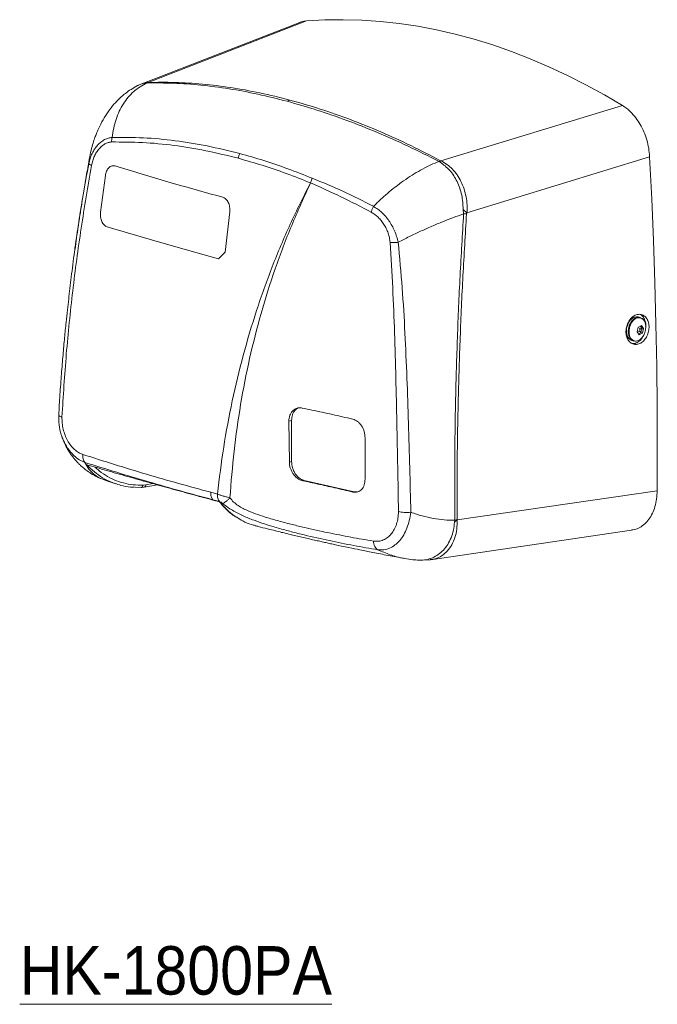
# Model space of a CAD drawing. Header units: millimetres. Extents: x 22 to 1630, y -978 to 180.
# Tile 9 of 9: x 201 to 264, y 31 to 128. Entities that reach past the tile are written whole.
import ezdxf

# ---------------------------------------------------------------- set-up
doc = ezdxf.new("R2010")
doc.units = ezdxf.units.MM
doc.styles.add('SLDTEXTSTYLE0', font='GOTHIC.TTF', dxfattribs={"width": 0.913})

msp = doc.modelspace()

# ---------------------------------------------------------------- linework, layer by layer
at = {"color": 7, "linetype": 'Continuous', "lineweight": 15}
for p, q in [((228.5685, 127.9121), (213.0064, 121.8848)), ((213.6511, 122.0107), (229.2204, 128.0566)), ((213.6511, 122.0107), (213.4039, 121.9408)), ((213.4379, 121.9475), (213.4698, 121.9499)), ((213.4698, 121.9499), (213.5178, 121.9544)), ((213.6621, 122.0088), (213.6511, 122.0107)), ((213.009, 121.8707), (212.5879, 121.6973)), ((227.2984, 120.1582), (227.5759, 120.278)), ((260.2991, 119.7302), (242.4367, 114.3079)), ((207.7976, 114.0176), (207.8934, 114.6236)), ((242.246, 114.243), (242.3644, 114.157)), ((242.2472, 114.2434), (242.4021, 114.3184)), ((242.3644, 114.157), (242.4367, 114.3079)), ((242.4367, 114.3079), (242.4024, 114.3182)), ((244.9854, 109.1928), (262.9555, 114.7094)), ((209.428, 112.8478), (208.953, 109.2521)), ((229.603, 112.1364), (229.6926, 112.4114)), ((229.6926, 112.4114), (229.61, 112.1309)), ((229.7707, 112.5916), (229.6926, 112.4114)), ((244.6131, 109.5308), (244.9855, 109.1944)), ((244.6629, 109.0921), (244.6132, 109.5308)), ((221.1993, 105.3278), (221.6609, 109.3052)), ((244.6647, 109.0926), (244.9495, 109.1018)), ((244.9492, 109.0966), (244.95, 109.1017)), ((206.6013, 106.7203), (206.4526, 105.6308)), ((237.4237, 106.2787), (237.424, 106.2734)), ((220.5501, 104.6862), (221.1993, 105.3278)), ((262.0122, 98.9136), (261.8288, 98.9628)), ((261.7207, 97.5103), (261.8403, 97.9565)), ((262.1202, 97.7976), (261.9106, 97.8538)), ((262.1948, 97.8615), (262.0607, 98.0549)), ((262.1633, 98.109), (262.3667, 97.8154)), ((262.1948, 97.8615), (262.1676, 97.7601)), ((262.1948, 97.8615), (262.3667, 97.8154)), ((262.2472, 97.3692), (262.3667, 97.8154)), ((261.7207, 97.5103), (261.9242, 97.2167)), ((261.833, 97.564), (262.0426, 97.5079)), ((262.0752, 97.4153), (261.8577, 97.3126)), ((262.1024, 97.5167), (262.0752, 97.4153)), ((262.0752, 97.4153), (262.2472, 97.3692)), ((261.2077, 96.6445), (261.3911, 96.5954)), ((261.5182, 96.3585), (261.2307, 96.3594)), ((227.4813, 88.7129), (227.7424, 88.7829)), ((227.4813, 88.7129), (227.5242, 84.678)), ((227.7424, 88.7829), (227.7424, 84.7364)), ((205.1148, 87.3209), (205.1519, 87.2201)), ((234.9718, 83.0208), (234.9719, 87.0673)), ((227.7424, 84.7364), (227.5242, 84.678)), ((209.0822, 83.044), (209.4157, 82.9055)), ((209.3842, 82.9181), (210.4543, 82.5521)), ((213.402, 82.4597), (213.14, 82.4324)), ((213.2433, 82.2264), (214.555, 82.4536)), ((228.846, 82.8575), (228.9826, 82.8941)), ((228.9826, 82.8941), (233.8819, 81.7818)), ((212.3492, 82.2276), (212.9475, 82.195)), ((212.9485, 82.1951), (213.2445, 82.2266)), ((220.4473, 81.5536), (219.7885, 81.7279)), ((233.8819, 81.7818), (233.7661, 81.7508)), ((263.691, 81.8761), (244.0213, 79.0031)), ((220.6548, 80.8154), (219.9909, 80.9916)), ((219.9909, 80.9916), (220.0099, 80.9666)), ((220.0099, 80.9666), (220.6772, 80.7891)), ((243.7668, 78.7823), (244.0213, 79.0031)), ((243.7914, 78.9835), (243.7668, 78.7823)), ((243.7926, 78.9835), (243.7915, 78.9835)), ((243.7926, 78.9835), (244.0123, 79.0386)), ((241.4066, 75.0932), (261.1735, 78.0017)), ((235.7971, 76.9293), (235.7938, 76.9298)), ((240.2547, 75.0533), (240.1289, 75.0666)), ((240.198, 75.0524), (240.3337, 75.0435)), ((240.3128, 75.0484), (241.4084, 75.0931)), ((241.4033, 75.1136), (241.3774, 75.109))]:
    msp.add_line(p, q, dxfattribs=at)
at = {"color": 8, "linetype": 'Continuous', "lineweight": 15}
for p, q in [((214.098, 82.5803), (213.402, 82.4597)), ((240.3171, 75.0467), (240.2547, 75.0533))]:
    msp.add_line(p, q, dxfattribs=at)
at = {"color": 7, "linetype": 'Continuous', "lineweight": 15, "flags": 128}
for points in [[(229.2204, 128.0566), (231.0177, 128.154), (232.8265, 128.1771), (234.6453, 128.1257), (236.4727, 128), (238.307, 127.7999), (240.1468, 127.5258), (241.9904, 127.1779), (243.8364, 126.7563), (245.6832, 126.2615), (247.5292, 125.694), (249.3728, 125.0541), (251.2126, 124.3424), (253.0469, 123.5595), (254.8743, 122.7061), (256.6931, 121.7829), (258.5019, 120.7907), (260.2991, 119.7302)], [(263.691, 81.8761), (263.7101, 85.9536), (263.6975, 90.0396), (263.6531, 94.1337), (263.577, 98.2354), (263.4692, 102.3443), (263.3296, 106.4599), (263.1584, 110.5818), (262.9555, 114.7094)], [(261.8288, 98.9628), (261.6578, 98.9814), (261.4453, 98.936), (261.2373, 98.8193), (261.047, 98.6389), (260.8864, 98.406), (260.7654, 98.1352), (260.6917, 97.8436), (260.6699, 97.5495), (260.7015, 97.2714), (260.7843, 97.0267), (260.9133, 96.8308), (261.0803, 96.696), (261.2077, 96.6445)], [(261.571, 96.5919), (261.6154, 96.592), (261.8228, 96.6363), (262.0256, 96.7501), (262.2113, 96.9261), (262.3681, 97.1534), (262.4862, 97.4176), (262.5581, 97.7021), (262.5793, 97.989), (262.5485, 98.2604), (262.4676, 98.4992), (262.3418, 98.6903), (262.1836, 98.8191)], [(261.9765, 97.6032), (261.9905, 97.5539), (262.0184, 97.5196), (262.0558, 97.5056), (262.0972, 97.514), (262.1361, 97.5436), (262.1667, 97.5897), (262.1844, 97.6454), (262.1863, 97.7023), (262.1723, 97.7516), (262.1445, 97.7859), (262.107, 97.7998), (262.0657, 97.7914), (262.0268, 97.7619), (261.9961, 97.7158), (261.9785, 97.6601), (261.9765, 97.6032)]]:
    msp.add_lwpolyline(points, dxfattribs=at)
at = {"color": 8, "linetype": 'Continuous', "lineweight": 15, "flags": 128}
for points in [[(262.1836, 98.8191), (262.1789, 98.8218), (261.9891, 98.8853), (261.7844, 98.877), (261.5776, 98.7973), (261.3818, 98.6513), (261.2092, 98.448), (261.0707, 98.2004), (260.975, 97.9238), (260.928, 97.6358), (260.9329, 97.3544)], [(260.9467, 97.0245), (260.9202, 97.0947), (260.8625, 97.3582)]]:
    msp.add_lwpolyline(points, dxfattribs=at)
at = {"color": 8, "linetype": 'Continuous', "lineweight": 15}
for centre, radius, start, end in [((262.438, 97.5538), 1.5876, 131.292589, 187.076989), ((261.6776, 97.3294), 0.7452, 178.071928, 261.775501)]:
    msp.add_arc(centre, radius, start, end, dxfattribs=at)
at = {"color": 7, "linetype": 'Continuous', "lineweight": 15}
for centre, radius, start, end in [((261.8388, 98.2834), 0.6447, 43.086906, 134.075172), ((261.5559, 97.2239), 0.641, 198.12567, 287.033382), ((213.1803, 82.4399), 0.2225, 286.309788, 5.113252)]:
    msp.add_arc(centre, radius, start, end, dxfattribs=at)
for points, knots in [([(229.2204, 128.0566), (229.0274, 128.0382), (228.8025, 128.0168), (228.601, 127.9169), (228.5725, 127.9028)], [0, 0, 0, 0, 0.8586489, 1, 1, 1, 1]), ([(210.1102, 116.604), (210.1513, 116.9108), (210.2334, 117.5244), (210.4689, 118.3829), (210.7847, 119.1832), (211.1855, 119.9118), (211.6632, 120.5628), (212.2154, 121.1251), (212.8307, 121.602), (213.2873, 121.8368), (213.5156, 121.9542)], [0, 0, 0, 0, 0.12499959, 0.25000152, 0.37499994, 0.50000009, 0.6250008, 0.74999868, 0.87500093, 1, 1, 1, 1]), ([(213.4039, 121.9408), (213.4081, 121.9424), (213.414, 121.9446), (213.4222, 121.9469), (213.427, 121.9481), (213.4311, 121.9487), (213.4356, 121.9487), (213.4369, 121.948), (213.4379, 121.9475)], [0, 0, 0, 0, 0.297031, 0.4098355, 0.5084935, 0.6050237, 0.7126071, 1, 1, 1, 1]), ([(213.6626, 122.0088), (213.6417, 122.0002), (213.6106, 121.9873), (213.5599, 121.9677), (213.529, 121.9581), (213.5135, 121.9533)], [0, 0, 0, 0, 0.500355, 0.7483829, 1, 1, 1, 1]), ([(213.5135, 121.9533), (214.3824, 121.958), (216.1203, 121.9674), (218.8233, 121.7681), (221.5905, 121.4093), (224.4125, 120.8896), (226.3364, 120.402), (227.2984, 120.1582)], [0, 0, 0, 0, 0.1999867, 0.40000201, 0.59999978, 0.80000476, 1, 1, 1, 1]), ([(227.5759, 120.278), (226.5919, 120.5256), (224.6347, 121.018), (221.7664, 121.5288), (218.9775, 121.8694), (216.2702, 122.0447), (214.5286, 122.0207), (213.6626, 122.0088)], [0, 0, 0, 0, 0.2044311, 0.406608, 0.6065689, 0.804353, 1, 1, 1, 1]), ([(212.5982, 121.6962), (212.382, 121.5796), (211.9626, 121.3534), (211.4343, 120.9673), (211.0221, 120.6206), (210.5973, 120.2176), (210.1073, 119.6799), (209.5641, 118.9477), (209.0812, 118.1436), (208.7604, 117.4851), (208.5437, 116.9699), (208.3824, 116.5472), (208.2001, 115.9976), (208.0069, 115.2992), (207.9095, 114.7854), (207.8562, 114.5039)], [0, 0, 0, 0, 0.0827034, 0.1604221, 0.2206309, 0.2646386, 0.3565486, 0.462116, 0.5672782, 0.6673684, 0.705611, 0.7538536, 0.818747, 0.9006653, 1, 1, 1, 1]), ([(227.2984, 120.1582), (228.2705, 119.883), (230.2149, 119.3327), (233.182, 118.2991), (236.1765, 117.112), (239.1995, 115.7748), (241.2314, 114.7539), (242.2472, 114.2434)], [0, 0, 0, 0, 0.1999957, 0.4, 0.5999978, 0.8000131, 1, 1, 1, 1]), ([(242.4021, 114.3184), (241.4216, 114.8247), (239.4506, 115.8424), (236.4925, 117.183), (233.5212, 118.3835), (230.5397, 119.4377), (228.5673, 119.9969), (227.5759, 120.278)], [0, 0, 0, 0, 0.19589589, 0.39380411, 0.59376483, 0.79581725, 1, 1, 1, 1]), ([(262.9555, 114.7094), (262.9311, 114.9844), (262.8825, 115.5345), (262.6865, 116.3579), (262.4036, 117.1494), (262.0363, 117.8893), (261.5945, 118.5543), (261.1409, 119.0713), (260.7045, 119.4619), (260.4342, 119.6408), (260.2991, 119.7302)], [0, 0, 0, 0, 0.13485314, 0.2697046, 0.40456857, 0.53943173, 0.67410386, 0.80877697, 0.90438801, 1, 1, 1, 1]), ([(210.1102, 116.604), (209.9806, 116.5882), (209.7212, 116.5566), (209.3452, 116.3995), (208.9892, 116.1671), (208.6618, 115.8566), (208.3707, 115.4775), (208.1242, 115.0383), (207.9231, 114.5521), (207.8396, 114.1975), (207.7978, 114.0201)], [0, 0, 0, 0, 0.1250119, 0.2500384, 0.3750794, 0.5000887, 0.625102, 0.7500876, 0.875053, 1, 1, 1, 1]), ([(208.0776, 113.8515), (208.1116, 114.0098), (208.1798, 114.3265), (208.348, 114.7621), (208.5564, 115.1553), (208.8042, 115.4945), (209.0837, 115.7712), (209.3876, 115.978), (209.708, 116.1169), (209.9277, 116.1434), (210.0375, 116.1567)], [0, 0, 0, 0, 0.1249181, 0.2498674, 0.3748517, 0.499864, 0.6248907, 0.7499386, 0.8749811, 1, 1, 1, 1]), ([(210.1105, 116.6066), (210.0891, 116.5341), (210.0461, 116.3891), (210.0404, 116.2341), (210.0375, 116.1567)], [0, 0, 0, 0, 0.4998555, 1, 1, 1, 1]), ([(210.0375, 116.1567), (211.0483, 116.1558), (213.0702, 116.154), (216.1702, 115.8488), (219.3136, 115.3459), (221.4454, 114.8157), (222.5114, 114.5506)], [0, 0, 0, 0, 0.2499532, 0.4999607, 0.7499805, 1, 1, 1, 1]), ([(222.6463, 115.0187), (221.5752, 115.2844), (219.4331, 115.8157), (216.2736, 116.3142), (213.1578, 116.6124), (211.1263, 116.6085), (210.1105, 116.6066)], [0, 0, 0, 0, 0.249987, 0.4999865, 0.7499979, 1, 1, 1, 1]), ([(207.8784, 114.6262), (207.7802, 114.0764), (207.5847, 112.9819), (207.3174, 111.3988), (207.0794, 109.938), (206.8778, 108.6539), (206.7088, 107.5446), (206.5702, 106.6082), (206.4803, 105.9901), (206.4372, 105.6845), (206.43, 105.634)], [0, 0, 0, 0, 0.1845924, 0.367466, 0.5300871, 0.6726915, 0.7955438, 0.89895, 0.9832746, 1, 1, 1, 1]), ([(222.5114, 114.5506), (222.5257, 114.6312), (222.5545, 114.7923), (222.6157, 114.9433), (222.6463, 115.0187)], [0, 0, 0, 0, 0.500003, 1, 1, 1, 1]), ([(222.5114, 114.5506), (223.2928, 114.3297), (224.8558, 113.8878), (227.2222, 113.0822), (228.8094, 112.4516), (229.603, 112.1364)], [0, 0, 0, 0, 0.33333207, 0.66666509, 1, 1, 1, 1]), ([(229.7707, 112.5916), (228.9736, 112.9089), (227.3794, 113.5434), (225.002, 114.3533), (223.4316, 114.7969), (222.6463, 115.0187)], [0, 0, 0, 0, 0.3333333, 0.6666667, 1, 1, 1, 1]), ([(242.246, 114.243), (241.982, 114.136), (241.4539, 113.922), (240.6332, 113.5089), (239.803, 113.0334), (238.9698, 112.4932), (238.1431, 111.897), (237.3329, 111.2496), (236.5445, 110.561), (236.0483, 110.0733), (235.8002, 109.8295)], [0, 0, 0, 0, 0.124994, 0.249999, 0.3749995, 0.4999989, 0.625, 0.7500014, 0.8750042, 1, 1, 1, 1]), ([(242.4367, 114.3079), (242.6339, 114.196), (243.0283, 113.9721), (243.5698, 113.4978), (244.0349, 112.927), (244.4147, 112.2686), (244.718, 111.5479), (244.9179, 110.7803), (245.0228, 109.9865), (244.9979, 109.4574), (244.9854, 109.1928)], [0, 0, 0, 0, 0.1249358, 0.2498809, 0.3748466, 0.4998399, 0.6248597, 0.7499205, 0.8749877, 1, 1, 1, 1]), ([(208.0776, 113.8515), (207.7221, 111.7979), (207.0111, 107.6908), (206.1942, 101.5076), (205.548, 95.3161), (205.2924, 91.1876), (205.1647, 89.1234)], [0, 0, 0, 0, 0.2500029, 0.5000048, 0.7500033, 1, 1, 1, 1]), ([(207.7978, 114.0201), (207.8154, 113.9952), (207.8507, 113.9452), (208.0019, 113.8828), (208.0776, 113.8515)], [0, 0, 0, 0, 0.4999995, 1, 1, 1, 1]), ([(210.3805, 113.8044), (210.3282, 113.816), (210.2237, 113.8391), (210.0645, 113.8133), (209.9114, 113.7437), (209.7247, 113.5914), (209.527, 113.3034), (209.461, 112.9997), (209.428, 112.8478)], [0, 0, 0, 0, 0.1252982, 0.2505956, 0.3758932, 0.5011914, 0.7505662, 1, 1, 1, 1]), ([(220.9661, 110.7299), (219.1537, 111.2304), (215.529, 112.2315), (212.0967, 113.2801), (210.3805, 113.8044)], [0, 0, 0, 0, 0.5000003, 1, 1, 1, 1]), ([(242.3644, 114.157), (242.5244, 114.0428), (242.8444, 113.8143), (243.313, 113.3757), (243.7068, 112.856), (244.0222, 112.2648), (244.2938, 111.627), (244.4852, 110.948), (244.5876, 110.243), (244.6046, 109.7682), (244.6131, 109.5308)], [0, 0, 0, 0, 0.1249875, 0.2499247, 0.3748748, 0.4998754, 0.6249055, 0.7499213, 0.874944, 1, 1, 1, 1]), ([(235.8032, 109.8325), (234.7996, 110.3438), (232.7926, 111.3666), (230.778, 112.1833), (229.7707, 112.5916)], [0, 0, 0, 0, 0.5000032, 1, 1, 1, 1]), ([(229.603, 112.1364), (228.9219, 110.7898), (227.5592, 108.0958), (225.8025, 103.8962), (224.2599, 99.5956), (222.9521, 95.196), (221.8789, 90.7137), (221.0201, 86.1656), (220.6383, 83.0912), (220.4473, 81.5536)], [0, 0, 0, 0, 0.1425804, 0.2852623, 0.4280378, 0.5709033, 0.7138547, 0.8568888, 1, 1, 1, 1]), ([(221.6798, 81.1749), (221.7997, 82.7116), (222.0395, 85.7849), (222.6947, 90.3546), (223.5773, 94.875), (224.7104, 99.329), (226.0936, 103.6992), (227.7027, 107.9828), (228.9743, 110.7482), (229.61, 112.1309)], [0, 0, 0, 0, 0.1428661, 0.2857307, 0.4285905, 0.571447, 0.7143002, 0.8571513, 1, 1, 1, 1]), ([(229.61, 112.1309), (230.6029, 111.6914), (232.5884, 110.8124), (234.5799, 109.7837), (235.5755, 109.2694)], [0, 0, 0, 0, 0.5000593, 1, 1, 1, 1]), ([(221.6609, 109.3052), (221.6676, 109.4639), (221.6809, 109.7814), (221.5374, 110.2319), (221.3322, 110.5177), (221.1311, 110.6709), (221.0211, 110.7102), (220.9661, 110.7299)], [0, 0, 0, 0, 0.2497325, 0.4994407, 0.7491079, 0.874554, 1, 1, 1, 1]), ([(235.5755, 109.2694), (235.6037, 109.3647), (235.66, 109.5554), (235.7554, 109.7401), (235.8032, 109.8325)], [0, 0, 0, 0, 0.5001982, 1, 1, 1, 1]), ([(235.8002, 109.8295), (235.9393, 109.7443), (236.2175, 109.574), (236.6127, 109.2423), (236.9838, 108.8594), (237.3231, 108.4238), (237.6237, 107.9414), (237.8787, 107.4202), (238.0882, 106.87), (238.1827, 106.4911), (238.23, 106.3016)], [0, 0, 0, 0, 0.1250699, 0.2501155, 0.3751431, 0.5001524, 0.6251441, 0.7501141, 0.8750706, 1, 1, 1, 1]), ([(208.953, 109.2521), (208.9453, 109.0928), (208.9299, 108.774), (209.0626, 108.3214), (209.2549, 108.0327), (209.4445, 107.8764), (209.5488, 107.8354), (209.6009, 107.8149)], [0, 0, 0, 0, 0.2497234, 0.4994393, 0.7491192, 0.8745593, 1, 1, 1, 1]), ([(235.5755, 109.2694), (235.8085, 109.1147), (236.1578, 108.8827), (236.5611, 108.4362), (236.8322, 108.0633), (237.0621, 107.6503), (237.2426, 107.2082), (237.3728, 106.7472), (237.4068, 106.434), (237.4237, 106.2787)], [0, 0, 0, 0, 0.2542377, 0.3811964, 0.5074539, 0.6327168, 0.7569232, 0.8794889, 1, 1, 1, 1]), ([(238.23, 106.3016), (238.5957, 106.4878), (239.3273, 106.86), (240.4336, 107.3842), (241.5322, 107.8763), (242.6116, 108.3283), (243.6647, 108.7397), (244.3302, 108.9746), (244.6629, 109.0921)], [0, 0, 0, 0, 0.1666669, 0.3333334, 0.5, 0.6666668, 0.8333335, 1, 1, 1, 1]), ([(244.6647, 109.0926), (244.5409, 107.0606), (244.2935, 102.9964), (244.036, 96.9317), (243.8625, 90.9013), (243.7724, 84.9097), (243.7859, 80.9589), (243.7926, 78.9835)], [0, 0, 0, 0, 0.1999955, 0.4000008, 0.5999995, 0.8000043, 1, 1, 1, 1]), ([(244.0123, 79.0386), (244.0139, 81.0114), (244.017, 84.9573), (244.1262, 90.9395), (244.3136, 96.9595), (244.579, 103.0127), (244.8258, 107.0687), (244.9492, 109.0966)], [0, 0, 0, 0, 0.1999677, 0.3999676, 0.5999877, 0.8000055, 1, 1, 1, 1]), ([(244.95, 109.1017), (244.9535, 109.118), (244.9605, 109.1507), (244.9765, 109.1786), (244.9846, 109.1926)], [0, 0, 0, 0, 0.4989767, 1, 1, 1, 1]), ([(209.6009, 107.8149), (211.385, 107.2832), (214.9532, 106.2198), (218.6845, 105.1974), (220.5501, 104.6862)], [0, 0, 0, 0, 0.4999998, 1, 1, 1, 1]), ([(206.5881, 106.7346), (206.5231, 106.2804), (206.3968, 105.398), (206.2302, 104.1139), (206.0813, 102.9097), (205.9477, 101.7857), (205.8212, 100.707), (205.6947, 99.5975), (205.5587, 98.3314), (205.4114, 96.8614), (205.2569, 95.1771), (205.1044, 93.3163), (204.9606, 91.33), (204.882, 89.964), (204.8425, 89.277)], [0, 0, 0, 0, 0.0775502, 0.1506458, 0.2192901, 0.2834929, 0.34327, 0.4048606, 0.4747995, 0.5613761, 0.6580563, 0.764841, 0.8817302, 1, 1, 1, 1]), ([(237.4241, 106.2734), (237.542, 106.2728), (237.7212, 106.2719), (238.0055, 106.2846), (238.1532, 106.2949), (238.227, 106.3001)], [0, 0, 0, 0, 0.4906518, 0.7453274, 1, 1, 1, 1]), ([(237.4241, 106.2734), (237.5195, 104.7884), (237.7104, 101.8171), (237.8721, 97.3809), (237.9996, 92.9605), (238.0977, 88.5599), (238.1815, 84.1784), (238.2307, 81.2767), (238.2553, 79.8258)], [0, 0, 0, 0, 0.1664183, 0.3329951, 0.4996737, 0.666414, 0.8331937, 1, 1, 1, 1]), ([(239.4723, 79.7609), (239.4379, 81.2164), (239.369, 84.1274), (239.2447, 88.523), (239.0949, 92.9385), (238.8984, 97.3748), (238.6481, 101.8291), (238.3674, 104.8098), (238.227, 106.3001)], [0, 0, 0, 0, 0.1666712, 0.3333417, 0.5000114, 0.6666797, 0.8333448, 1, 1, 1, 1]), ([(261.7285, 99.1925), (261.6013, 99.1467), (261.3469, 99.0551), (261.0132, 98.725), (260.764, 98.2955), (260.6274, 97.8009), (260.6179, 97.3006), (260.7363, 96.8494), (260.97, 96.4976), (261.293, 96.285), (261.5849, 96.2478), (261.8799, 96.2962), (262.1754, 96.4296), (262.5103, 96.7501), (262.7609, 97.182), (262.8984, 97.6758), (262.9079, 98.176), (262.7887, 98.6271), (262.5537, 98.9794), (262.2294, 99.1911), (261.9369, 99.2321), (261.7689, 99.2002), (261.7285, 99.1925)], [0, 0, 0, 0, 0.0537238, 0.1074523, 0.1610683, 0.2145677, 0.2680338, 0.3215572, 0.3752021, 0.4289839, 0.4828656, 0.4999723, 0.5537218, 0.6074757, 0.6611198, 0.7146259, 0.7680711, 0.8215659, 0.8752009, 0.9290013, 0.9829126, 1, 1, 1, 1]), ([(262.0114, 99.1915), (262.1023, 99.1455), (262.3149, 99.038), (262.513, 98.6352), (262.6061, 98.2424), (262.569, 98.0119), (262.5629, 97.9738)], [0, 0, 0, 0, 0.2534864, 0.5930523, 0.9326186, 1, 1, 1, 1]), ([(261.8403, 97.9565), (261.8997, 97.9804), (262.0184, 98.0283), (262.115, 98.0821), (262.1633, 98.109)], [0, 0, 0, 0, 0.4999998, 1, 1, 1, 1]), ([(262.3235, 97.1102), (262.3059, 97.067), (262.2153, 96.8442), (261.9285, 96.5393), (261.655, 96.4188), (261.5182, 96.3585)], [0, 0, 0, 0, 0.1072867, 0.5536431, 1, 1, 1, 1]), ([(261.9242, 97.2167), (261.9836, 97.2406), (262.1023, 97.2885), (262.1989, 97.3423), (262.2472, 97.3692)], [0, 0, 0, 0, 0.5000003, 1, 1, 1, 1]), ([(228.7889, 90.0102), (228.7398, 90.0183), (228.6214, 90.0378), (228.4541, 90.0309), (228.2798, 89.9946), (228.1258, 89.9336), (227.9841, 89.8463), (227.8363, 89.7204), (227.6936, 89.5426), (227.5715, 89.2933), (227.4943, 89.0162), (227.4856, 88.8131), (227.4813, 88.7129)], [0, 0, 0, 0, 0.0725407, 0.1749847, 0.2500956, 0.342817, 0.4261783, 0.5001811, 0.629465, 0.7500667, 0.8767783, 1, 1, 1, 1]), ([(227.7424, 88.7829), (227.7595, 88.9777), (227.7854, 89.2749), (227.9409, 89.6032), (228.0957, 89.8064), (228.2676, 89.953), (228.3928, 90.0022), (228.4489, 90.0242)], [0, 0, 0, 0, 0.3381733, 0.5158629, 0.6988167, 0.8652902, 1, 1, 1, 1]), ([(233.7571, 88.9164), (233.4171, 88.9947), (232.7567, 89.1467), (231.7604, 89.3714), (230.7649, 89.5916), (229.7739, 89.8058), (229.1087, 89.9439), (228.7889, 90.0102)], [0, 0, 0, 0, 0.2091519, 0.4060911, 0.6075278, 0.8112929, 1, 1, 1, 1]), ([(204.8438, 89.3144), (204.8435, 88.9983), (204.8429, 88.3485), (205.0359, 87.5283), (205.2265, 86.9776), (205.3347, 86.761), (205.3655, 86.6995)], [0, 0, 0, 0, 0.353761, 0.727308, 0.9225995, 1, 1, 1, 1]), ([(204.8474, 89.2769), (204.8582, 89.2625), (204.8834, 89.2286), (204.99, 89.1754), (205.1064, 89.1407), (205.1647, 89.1234)], [0, 0, 0, 0, 0.2700622, 0.6350286, 1, 1, 1, 1]), ([(205.1647, 89.1234), (205.1647, 88.9248), (205.1648, 88.5256), (205.271, 87.9217), (205.4502, 87.3402), (205.7018, 86.8005), (206.0159, 86.3238), (206.38, 85.9285), (206.7802, 85.6201), (207.0634, 85.5051), (207.2046, 85.4477)], [0, 0, 0, 0, 0.12307524, 0.24747278, 0.3727859, 0.49848128, 0.62431187, 0.75007432, 0.87537484, 1, 1, 1, 1]), ([(234.9719, 87.0673), (234.9549, 87.2756), (234.9206, 87.6936), (234.6874, 88.1823), (234.4425, 88.5009), (234.2349, 88.6915), (234.0032, 88.8407), (233.8426, 88.8901), (233.7571, 88.9164)], [0, 0, 0, 0, 0.2485322, 0.4987888, 0.6212701, 0.7494026, 0.8666887, 1, 1, 1, 1]), ([(205.1207, 87.3228), (205.1427, 87.2434), (205.204, 87.0229), (205.3059, 86.8274), (205.371, 86.7024)], [0, 0, 0, 0, 0.3604264, 1, 1, 1, 1]), ([(205.2333, 86.9992), (205.2612, 86.9203), (205.3566, 86.6512), (205.565, 86.2344), (205.8227, 85.7849), (206.0699, 85.4165), (206.2951, 85.1182), (206.5106, 84.8604), (206.7198, 84.6316), (206.9434, 84.4077), (207.2133, 84.1618), (207.5627, 83.8777), (208.0406, 83.5506), (208.515, 83.2709), (208.8523, 83.1374), (208.9643, 83.093)], [0, 0, 0, 0, 0.04594361, 0.1568033, 0.24787007, 0.3202492, 0.38942309, 0.44570239, 0.50107194, 0.55558793, 0.61517308, 0.69813586, 0.80512714, 0.93526716, 1, 1, 1, 1]), ([(207.4209, 84.6542), (207.3845, 84.7037), (207.311, 84.8035), (207.24, 84.9983), (207.1995, 85.2147), (207.2029, 85.3707), (207.2046, 85.4477)], [0, 0, 0, 0, 0.2489948, 0.5021895, 0.7542558, 1, 1, 1, 1]), ([(207.2046, 85.4479), (209.2923, 84.7851), (213.4675, 83.4595), (217.6815, 82.3051), (219.7885, 81.7279)], [0, 0, 0, 0, 0.500014, 1, 1, 1, 1]), ([(207.4209, 84.6542), (207.5443, 84.4288), (207.7911, 83.9779), (208.3298, 83.4596), (208.8603, 83.1041), (209.2549, 82.9789), (209.3903, 82.936)], [0, 0, 0, 0, 0.2838934, 0.5677891, 0.851713, 1, 1, 1, 1]), ([(219.9909, 80.9916), (217.8816, 81.5682), (213.6629, 82.7212), (209.5017, 84.0097), (207.4212, 84.6539)], [0, 0, 0, 0, 0.4999989, 1, 1, 1, 1]), ([(207.6058, 84.439), (208.2521, 84.2492), (209.5702, 83.8621), (211.6131, 83.277), (213.688, 82.6924), (215.7809, 82.1124), (217.8738, 81.5402), (219.2938, 81.1589), (220.0099, 80.9666)], [0, 0, 0, 0, 0.1603551, 0.3270184, 0.5000045, 0.6638072, 0.8304694, 1, 1, 1, 1]), ([(227.5242, 84.678), (227.5304, 84.5773), (227.5433, 84.371), (227.6249, 84.066), (227.7509, 83.7684), (227.8921, 83.5397), (228.0373, 83.3581), (228.1782, 83.2123), (228.3806, 83.0492), (228.6105, 82.9204), (228.778, 82.8757), (228.846, 82.8575)], [0, 0, 0, 0, 0.121905, 0.2499669, 0.3685858, 0.4999406, 0.5666283, 0.650018, 0.7500973, 0.8986373, 1, 1, 1, 1]), ([(228.9826, 82.8941), (228.8887, 82.923), (228.7266, 82.973), (228.5167, 83.1081), (228.3552, 83.2453), (228.2207, 83.391), (228.1101, 83.5391), (228.0192, 83.6864), (227.9208, 83.8787), (227.7852, 84.2249), (227.7594, 84.5339), (227.7424, 84.7364)], [0, 0, 0, 0, 0.144779, 0.2501592, 0.3391226, 0.4225916, 0.5005683, 0.5664834, 0.6314516, 0.7583997, 1, 1, 1, 1]), ([(212.2984, 82.2224), (212.1655, 82.2249), (211.7039, 82.2336), (211.0608, 82.3523), (210.5723, 82.527), (210.3874, 82.5931)], [0, 0, 0, 0, 0.2009639, 0.697601, 1, 1, 1, 1]), ([(228.846, 82.8575), (229.3402, 82.7515), (230.3916, 82.5258), (232.0294, 82.1561), (233.1669, 81.8906), (233.7661, 81.7508)], [0, 0, 0, 0, 0.2956579, 0.6289587, 1, 1, 1, 1]), ([(233.7661, 81.7508), (233.853, 81.7372), (234.0221, 81.7108), (234.3246, 81.7698), (234.6496, 81.9789), (234.9208, 82.4233), (234.9549, 82.8229), (234.9718, 83.0208)], [0, 0, 0, 0, 0.13689146, 0.2661359, 0.50069437, 0.75261872, 1, 1, 1, 1]), ([(219.9909, 80.9916), (219.9298, 81.0937), (219.8075, 81.298), (219.7948, 81.5846), (219.7885, 81.7279)], [0, 0, 0, 0, 0.4999959, 1, 1, 1, 1]), ([(220.4473, 81.5536), (220.5336, 81.5218), (220.7062, 81.4581), (221.016, 81.3564), (221.3459, 81.2617), (221.5685, 81.2038), (221.6798, 81.1749)], [0, 0, 0, 0, 0.2499622, 0.499957, 0.7499728, 1, 1, 1, 1]), ([(220.6548, 80.8154), (220.6227, 80.863), (220.5579, 80.9592), (220.4923, 81.14), (220.4511, 81.3392), (220.4485, 81.4825), (220.4473, 81.5536)], [0, 0, 0, 0, 0.2478155, 0.4999998, 0.7521851, 1, 1, 1, 1]), ([(234.1871, 81.7635), (234.1507, 81.76), (234.0507, 81.7506), (233.9475, 81.7697), (233.8819, 81.7818)], [0, 0, 0, 0, 0.3650042, 1, 1, 1, 1]), ([(261.1709, 78.0196), (261.2661, 78.0291), (261.5504, 78.0575), (261.9931, 78.255), (262.4762, 78.5947), (262.8956, 79.0671), (263.2346, 79.6401), (263.4871, 80.3113), (263.6535, 81.0572), (263.6784, 81.6017), (263.691, 81.8761)], [0, 0, 0, 0, 0.0661045, 0.1973045, 0.3323273, 0.4632106, 0.5978967, 0.728675, 0.8632308, 1, 1, 1, 1]), ([(220.6184, 80.8246), (220.8212, 80.5843), (221.2726, 80.0496), (221.8515, 79.5537), (222.2294, 79.3244), (222.2997, 79.2817)], [0, 0, 0, 0, 0.39905599, 0.88826325, 1, 1, 1, 1]), ([(220.9667, 80.6267), (220.9425, 80.6464), (220.8941, 80.6858), (220.8137, 80.7417), (220.7441, 80.781), (220.6906, 80.8047), (220.6668, 80.8118), (220.6548, 80.8154)], [0, 0, 0, 0, 0.2497357, 0.4997736, 0.7494445, 0.8743507, 1, 1, 1, 1]), ([(221.6798, 81.1748), (221.6136, 81.1055), (221.479, 80.9645), (221.2823, 80.798), (221.103, 80.6754), (221.0117, 80.6428), (220.9667, 80.6267)], [0, 0, 0, 0, 0.2459754, 0.4999899, 0.7540097, 1, 1, 1, 1]), ([(236.2197, 76.08), (235.4356, 76.2122), (233.8674, 76.4765), (231.4642, 76.9591), (229.4147, 77.4208), (227.7277, 77.845), (226.432, 78.1984), (225.2059, 78.5693), (224.0534, 78.9656), (223.1615, 79.3232), (222.4471, 79.6625), (221.9213, 79.9499), (221.417, 80.2691), (221.1168, 80.5075), (220.9667, 80.6267)], [0, 0, 0, 0, 0.16667818, 0.3333535, 0.50001962, 0.58335853, 0.66669381, 0.7500182, 0.81251122, 0.87497603, 0.9062367, 0.93749763, 0.96875153, 1, 1, 1, 1]), ([(235.7938, 76.9308), (235.0534, 77.0552), (233.5728, 77.304), (231.3143, 77.7491), (229.3978, 78.1688), (227.8292, 78.5482), (226.63, 78.8606), (225.5018, 79.183), (224.4456, 79.5236), (223.628, 79.8307), (222.9666, 80.137), (222.479, 80.4136), (222.0273, 80.7593), (221.7957, 81.0363), (221.6798, 81.1749)], [0, 0, 0, 0, 0.166684, 0.3333661, 0.5000427, 0.5833843, 0.6667263, 0.7500594, 0.8125593, 0.8750302, 0.9062831, 0.9375726, 0.9687587, 1, 1, 1, 1]), ([(238.2553, 79.8257), (238.2444, 79.6107), (238.2226, 79.1806), (238.076, 78.5894), (237.8538, 78.0607), (237.5546, 77.6126), (237.1878, 77.2604), (236.7641, 77.0197), (236.2964, 76.8918), (235.9635, 76.9168), (235.7971, 76.9293)], [0, 0, 0, 0, 0.1250244, 0.2500829, 0.3751972, 0.5003071, 0.6254458, 0.7505768, 0.8753002, 1, 1, 1, 1]), ([(236.219, 76.0795), (236.4192, 76.0689), (236.8194, 76.0478), (237.3935, 76.2163), (237.923, 76.5219), (238.3926, 76.9653), (238.7903, 77.5278), (239.1053, 78.1939), (239.3402, 78.9406), (239.4187, 79.4887), (239.4579, 79.7628)], [0, 0, 0, 0, 0.1250121, 0.2500393, 0.3750616, 0.5000861, 0.6250998, 0.7500919, 0.875062, 1, 1, 1, 1]), ([(238.2553, 79.8258), (238.3401, 79.8077), (238.5097, 79.7717), (238.819, 79.7446), (239.1438, 79.7384), (239.3525, 79.7546), (239.4568, 79.7627)], [0, 0, 0, 0, 0.2499998, 0.5000009, 0.7500006, 1, 1, 1, 1]), ([(239.4568, 79.7627), (239.4595, 79.7629), (239.4648, 79.7632), (239.4698, 79.7617), (239.4723, 79.7609)], [0, 0, 0, 0, 0.4998021, 1, 1, 1, 1]), ([(243.7915, 78.9835), (243.4469, 78.9856), (242.7577, 78.9899), (241.6792, 79.1382), (240.5814, 79.3813), (239.8418, 79.6344), (239.472, 79.761)], [0, 0, 0, 0, 0.2499882, 0.4999762, 0.7499781, 1, 1, 1, 1]), ([(222.3475, 79.2658), (222.5411, 79.1425), (223.004, 78.8474), (223.622, 78.5856), (224.0509, 78.4875), (224.1771, 78.4586)], [0, 0, 0, 0, 0.3365189, 0.8046792, 1, 1, 1, 1]), ([(224.1731, 78.4429), (224.2731, 78.4167), (224.6749, 78.3113), (225.3336, 78.1438), (226.0965, 77.9523), (226.716, 77.7996), (227.2407, 77.6719), (227.9554, 77.4999), (228.9189, 77.2726), (229.8887, 77.0503), (230.6299, 76.8839), (231.1116, 76.777), (231.583, 76.6736), (232.0934, 76.5629), (232.6943, 76.4342), (233.4949, 76.2656), (234.5235, 76.0537), (235.804, 75.7976), (237.2678, 75.514), (238.3126, 75.3218), (238.8535, 75.2224)], [0, 0, 0, 0, 0.0213771, 0.0858873, 0.1395826, 0.182426, 0.216044, 0.2493628, 0.3319968, 0.4175685, 0.4518591, 0.4847317, 0.5161879, 0.5477121, 0.5877475, 0.6376469, 0.7091564, 0.7944539, 0.8935962, 1, 1, 1, 1]), ([(243.7668, 78.7823), (243.7358, 78.5153), (243.6739, 77.9812), (243.4399, 77.2469), (243.1144, 76.5892), (242.6832, 76.0315), (242.185, 75.5843), (241.594, 75.2681), (240.9808, 75.0705), (240.5384, 75.0546), (240.3171, 75.0466)], [0, 0, 0, 0, 0.1249338, 0.2499043, 0.3748637, 0.499893, 0.6248365, 0.749979, 0.8749469, 1, 1, 1, 1]), ([(244.0213, 79.0031), (244.019, 79.0085), (244.0145, 79.0193), (244.013, 79.032), (244.0123, 79.0384)], [0, 0, 0, 0, 0.4997539, 1, 1, 1, 1]), ([(236.2197, 76.08), (236.1637, 76.1201), (236.05, 76.2015), (235.9194, 76.4039), (235.826, 76.6495), (235.8044, 76.838), (235.7938, 76.9308)], [0, 0, 0, 0, 0.24654431, 0.50056834, 0.75429392, 1, 1, 1, 1]), ([(238.8568, 75.2325), (238.7906, 75.2411), (238.3209, 75.3015), (237.4338, 75.5644), (236.6244, 75.9082), (236.2197, 76.08)], [0, 0, 0, 0, 0.0758196, 0.5379099, 1, 1, 1, 1]), ([(238.8555, 75.2245), (239.1295, 75.1769), (239.5941, 75.0962), (240.0627, 75.0681), (240.2549, 75.0566)], [0, 0, 0, 0, 0.5896736, 1, 1, 1, 1])]:
    msp.add_open_spline(points, degree=3, knots=knots, dxfattribs=at)
at = {"color": 8, "linetype": 'Continuous', "lineweight": 15}
for points, knots in [([(212.6003, 121.6924), (212.706, 121.7462), (212.9554, 121.8731), (213.24, 121.9161), (213.4039, 121.9408)], [0, 0, 0, 0, 0.4239944, 1, 1, 1, 1]), ([(213.0115, 121.8721), (213.0621, 121.8955), (213.2671, 121.9903), (213.4861, 122.0019), (213.6511, 122.0107)], [0, 0, 0, 0, 0.2470004, 1, 1, 1, 1]), ([(207.7979, 114.0196), (207.4236, 111.973), (206.9793, 109.5442), (206.6527, 107.1043), (206.6013, 106.7203)], [0, 0, 0, 0, 0.8426258, 1, 1, 1, 1]), ([(205.371, 86.7024), (205.4139, 86.6054), (205.5572, 86.2811), (205.8884, 85.8058), (206.3464, 85.2999), (206.8613, 84.8989), (207.2344, 84.7358), (207.4209, 84.6542)], [0, 0, 0, 0, 0.0963972, 0.3222978, 0.5482009, 0.7741204, 1, 1, 1, 1]), ([(210.3874, 82.5931), (210.2671, 82.6309), (209.8392, 82.7653), (209.1531, 83.1415), (208.3346, 83.706), (207.8488, 84.1947), (207.6058, 84.439)], [0, 0, 0, 0, 0.1153375, 0.4102307, 0.7051206, 1, 1, 1, 1]), ([(213.14, 82.4324), (212.8125, 82.4341), (212.1574, 82.4375), (211.2086, 82.6181), (210.2954, 82.9245), (209.4369, 83.382), (208.8064, 83.8111), (208.4889, 84.1278), (208.414, 84.2026)], [0, 0, 0, 0, 0.18844104, 0.37684761, 0.56512064, 0.75345739, 0.94178934, 1, 1, 1, 1]), ([(213.14, 82.4324), (213.1321, 82.3958), (213.1199, 82.3395), (213.0834, 82.2785), (213.0489, 82.239), (213.0089, 82.2124), (212.9744, 82.1958), (212.9536, 82.1981), (212.9475, 82.1988)], [0, 0, 0, 0, 0.2938986, 0.4524459, 0.6144633, 0.7764773, 0.9350253, 1, 1, 1, 1]), ([(220.6772, 80.7891), (220.901, 80.5298), (221.3486, 80.0111), (221.9197, 79.5169), (222.2705, 79.311), (222.3475, 79.2658)], [0, 0, 0, 0, 0.4383641, 0.87673, 1, 1, 1, 1]), ([(244.0213, 79.0031), (244.0207, 78.7031), (244.0195, 78.1029), (243.8267, 77.2724), (243.5104, 76.5372), (243.0591, 75.9244), (242.5081, 75.4677), (241.9417, 75.1857), (241.5546, 75.1339), (241.4033, 75.1136)], [0, 0, 0, 0, 0.1504712, 0.300966, 0.4514935, 0.6020614, 0.7526801, 0.903322, 1, 1, 1, 1])]:
    msp.add_open_spline(points, degree=3, knots=knots, dxfattribs=at)

# ---------------------------------------------------------------- texts
at = {"color": 7, "linetype": 'Continuous', "lineweight": 0, "insert": (201.0043, 37.1147), "char_height": 4.7625, "attachment_point": 1, "style": 'SLDTEXTSTYLE0'}
msp.add_mtext('\\LHK-1800PA', dxfattribs=at)

doc.saveas('drawing.dxf')
